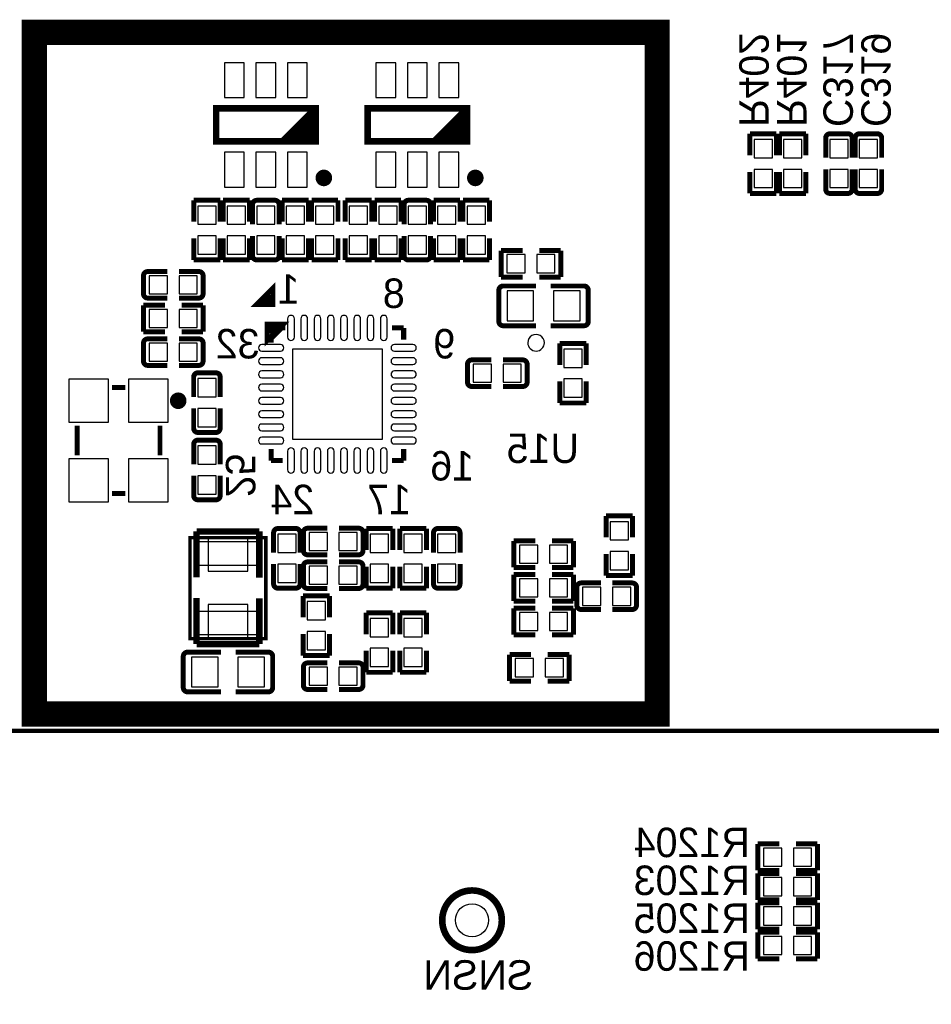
# Model space of a CAD drawing. Extents: x -11 to 307, y -16 to 111.
# Tile 24 of 26: x 231 to 259, y 40 to 70. Entities that reach past the tile are written whole.
import ezdxf

# ---------------------------------------------------------------- set-up
doc = ezdxf.new("R2010")
doc.units = 0
doc.header["$MEASUREMENT"] = 0
for name, color, linetype in [('BOTTOM', 1, 'CONTINUOUS'), ('OUTLINE', 6, 'CONTINUOUS'), ('SILKSCREEN_BOTTOM', 7, 'CONTINUOUS')]:
    doc.layers.add(name, color=color, linetype=linetype)

msp = doc.modelspace()

# ---------------------------------------------------------------- linework, layer by layer
at = {"layer": 'BOTTOM'}
for points in [[(237.283985, 67.500005), (237.883984, 67.500005), (237.883984, 68.550015), (237.283985, 68.550015)], [(238.233996, 67.500005), (238.833994, 67.500005), (238.833994, 68.550015), (238.233996, 68.550015)], [(239.184006, 67.500005), (239.784005, 67.500005), (239.784005, 68.550015), (239.184006, 68.550015)], [(241.855985, 67.500005), (242.455984, 67.500005), (242.455984, 68.550015), (241.855985, 68.550015)], [(242.805996, 67.500005), (243.405994, 67.500005), (243.405994, 68.550015), (242.805996, 68.550015)], [(243.756006, 67.500005), (244.356005, 67.500005), (244.356005, 68.550015), (243.756006, 68.550015)], [(253.269792, 65.681085), (253.820998, 65.681085), (253.820998, 66.232291), (253.269792, 66.232291)], [(254.158792, 65.681085), (254.709998, 65.681085), (254.709998, 66.232291), (254.158792, 66.232291)], [(255.555945, 65.681085), (256.10715, 65.681085), (256.10715, 66.232291), (255.555945, 66.232291)], [(256.444945, 65.681085), (256.99615, 65.681085), (256.99615, 66.232291), (256.444945, 66.232291)], [(237.283985, 64.799985), (237.883984, 64.799985), (237.883984, 65.849995), (237.283985, 65.849995)], [(238.233996, 64.799985), (238.833994, 64.799985), (238.833994, 65.849995), (238.233996, 65.849995)], [(239.184006, 64.799985), (239.784005, 64.799985), (239.784005, 65.849995), (239.184006, 65.849995)], [(241.855985, 64.799985), (242.455984, 64.799985), (242.455984, 65.849995), (241.855985, 65.849995)], [(242.805996, 64.799985), (243.405994, 64.799985), (243.405994, 65.849995), (242.805996, 65.849995)], [(243.756006, 64.799985), (244.356005, 64.799985), (244.356005, 65.849995), (243.756006, 65.849995)], [(253.269792, 64.780909), (253.820998, 64.780909), (253.820998, 65.332115), (253.269792, 65.332115)], [(254.158792, 64.780909), (254.709998, 64.780909), (254.709998, 65.332115), (254.158792, 65.332115)], [(255.555945, 64.780909), (256.10715, 64.780909), (256.10715, 65.332115), (255.555945, 65.332115)], [(256.444945, 64.780909), (256.99615, 64.780909), (256.99615, 65.332115), (256.444945, 65.332115)], [(236.480392, 63.674485), (237.031598, 63.674485), (237.031598, 64.225691), (236.480392, 64.225691)], [(237.369392, 63.674485), (237.920598, 63.674485), (237.920598, 64.225691), (237.369392, 64.225691)], [(238.809598, 64.225691), (238.258392, 64.225691), (238.258392, 63.674485), (238.809598, 63.674485)], [(239.147392, 63.674485), (239.698598, 63.674485), (239.698598, 64.225691), (239.147392, 64.225691)], [(240.036392, 63.674485), (240.587598, 63.674485), (240.587598, 64.225691), (240.036392, 64.225691)], [(241.052392, 63.674485), (241.603598, 63.674485), (241.603598, 64.225691), (241.052392, 64.225691)], [(241.941392, 63.674485), (242.492598, 63.674485), (242.492598, 64.225691), (241.941392, 64.225691)], [(243.381598, 64.225691), (242.830392, 64.225691), (242.830392, 63.674485), (243.381598, 63.674485)], [(243.719392, 63.674485), (244.270598, 63.674485), (244.270598, 64.225691), (243.719392, 64.225691)], [(244.608392, 63.674485), (245.159598, 63.674485), (245.159598, 64.225691), (244.608392, 64.225691)], [(236.480392, 62.774309), (237.031598, 62.774309), (237.031598, 63.325515), (236.480392, 63.325515)], [(237.369392, 62.774309), (237.920598, 62.774309), (237.920598, 63.325515), (237.369392, 63.325515)], [(238.809598, 63.325515), (238.258392, 63.325515), (238.258392, 62.774309), (238.809598, 62.774309)], [(239.147392, 62.774309), (239.698598, 62.774309), (239.698598, 63.325515), (239.147392, 63.325515)], [(240.036392, 62.774309), (240.587598, 62.774309), (240.587598, 63.325515), (240.036392, 63.325515)], [(241.052392, 62.774309), (241.603598, 62.774309), (241.603598, 63.325515), (241.052392, 63.325515)], [(241.941392, 62.774309), (242.492598, 62.774309), (242.492598, 63.325515), (241.941392, 63.325515)], [(243.381598, 63.325515), (242.830392, 63.325515), (242.830392, 62.774309), (243.381598, 62.774309)], [(243.719392, 62.774309), (244.270598, 62.774309), (244.270598, 63.325515), (243.719392, 63.325515)], [(244.608392, 62.774309), (245.159598, 62.774309), (245.159598, 63.325515), (244.608392, 63.325515)], [(246.360522, 62.208385), (246.360522, 62.75959), (245.809317, 62.75959), (245.809317, 62.208385)], [(247.260698, 62.208385), (247.260698, 62.75959), (246.709493, 62.75959), (246.709493, 62.208385)], [(235.014304, 62.124603), (235.014304, 61.573397), (235.56551, 61.573397), (235.56551, 62.124603)], [(235.91448, 62.124603), (235.91448, 61.573397), (236.465686, 61.573397), (236.465686, 62.124603)], [(246.616046, 60.764395), (246.616046, 61.663605), (245.815946, 61.663605), (245.815946, 60.764395)], [(248.016044, 60.764395), (248.016044, 61.663605), (247.215944, 61.663605), (247.215944, 60.764395)], [(235.014304, 61.108603), (235.014304, 60.557397), (235.56551, 60.557397), (235.56551, 61.108603)], [(235.91448, 61.108603), (235.91448, 60.557397), (236.465686, 60.557397), (236.465686, 61.108603)], [(235.014304, 60.092603), (235.014304, 59.541397), (235.56551, 59.541397), (235.56551, 60.092603)], [(235.91448, 60.092603), (235.91448, 59.541397), (236.465686, 59.541397), (236.465686, 60.092603)], [(242.051895, 59.9059), (239.334095, 59.9059), (239.334095, 57.1881), (242.051895, 57.1881)], [(248.080598, 59.907691), (247.529392, 59.907691), (247.529392, 59.356485), (248.080598, 59.356485)], [(245.344522, 58.906385), (245.344522, 59.45759), (244.793317, 59.45759), (244.793317, 58.906385)], [(246.244698, 58.906385), (246.244698, 59.45759), (245.693493, 59.45759), (245.693493, 58.906385)], [(232.588998, 57.699999), (233.788996, 57.699999), (233.788996, 58.999996), (232.588998, 58.999996)], [(234.388994, 57.699999), (235.588992, 57.699999), (235.588992, 58.999996), (234.388994, 58.999996)], [(236.480392, 58.467485), (237.031598, 58.467485), (237.031598, 59.018691), (236.480392, 59.018691)], [(248.080598, 59.007515), (247.529392, 59.007515), (247.529392, 58.456309), (248.080598, 58.456309)], [(236.480392, 57.567309), (237.031598, 57.567309), (237.031598, 58.118515), (236.480392, 58.118515)], [(237.031598, 56.986691), (236.480392, 56.986691), (236.480392, 56.435485), (237.031598, 56.435485)], [(232.588998, 55.300004), (233.788996, 55.300004), (233.788996, 56.600001), (232.588998, 56.600001)], [(234.388994, 55.300004), (235.588992, 55.300004), (235.588992, 56.600001), (234.388994, 56.600001)], [(237.031598, 56.086515), (236.480392, 56.086515), (236.480392, 55.535309), (237.031598, 55.535309)], [(249.477598, 54.700691), (248.926392, 54.700691), (248.926392, 54.149485), (249.477598, 54.149485)], [(240.391522, 53.826385), (240.391522, 54.37759), (239.840317, 54.37759), (239.840317, 53.826385)], [(241.291698, 53.826385), (241.291698, 54.37759), (240.740493, 54.37759), (240.740493, 53.826385)], [(238.390993, 54.09231), (236.390997, 54.09231), (236.390997, 53.392311), (238.390993, 53.392311)], [(237.990994, 54.204997), (236.790996, 54.204997), (236.790996, 53.204999), (237.990994, 53.204999)], [(238.893392, 53.768485), (239.444598, 53.768485), (239.444598, 54.319691), (238.893392, 54.319691)], [(241.687392, 53.768485), (242.238598, 53.768485), (242.238598, 54.319691), (241.687392, 54.319691)], [(242.703392, 53.768485), (243.254598, 53.768485), (243.254598, 54.319691), (242.703392, 54.319691)], [(243.719392, 53.768485), (244.270598, 53.768485), (244.270598, 54.319691), (243.719392, 54.319691)], [(246.741522, 53.445385), (246.741522, 53.99659), (246.190317, 53.99659), (246.190317, 53.445385)], [(247.641698, 53.445385), (247.641698, 53.99659), (247.090493, 53.99659), (247.090493, 53.445385)], [(249.477598, 53.800515), (248.926392, 53.800515), (248.926392, 53.249309), (249.477598, 53.249309)], [(238.893392, 52.868309), (239.444598, 52.868309), (239.444598, 53.419515), (238.893392, 53.419515)], [(239.840304, 53.361603), (239.840304, 52.810397), (240.39151, 52.810397), (240.39151, 53.361603)], [(240.74048, 53.361603), (240.74048, 52.810397), (241.291686, 52.810397), (241.291686, 53.361603)], [(241.687392, 52.868309), (242.238598, 52.868309), (242.238598, 53.419515), (241.687392, 53.419515)], [(242.703392, 52.868309), (243.254598, 52.868309), (243.254598, 53.419515), (242.703392, 53.419515)], [(243.719392, 52.868309), (244.270598, 52.868309), (244.270598, 53.419515), (243.719392, 53.419515)], [(246.741522, 52.429385), (246.741522, 52.98059), (246.190317, 52.98059), (246.190317, 52.429385)], [(247.641698, 52.429385), (247.641698, 52.98059), (247.090493, 52.98059), (247.090493, 52.429385)], [(248.646522, 52.175537), (248.646522, 52.726742), (248.095317, 52.726742), (248.095317, 52.175537)], [(249.546698, 52.175537), (249.546698, 52.726742), (248.995493, 52.726742), (248.995493, 52.175537)], [(237.990994, 52.205001), (236.790996, 52.205001), (236.790996, 51.205003), (237.990994, 51.205003)], [(239.782392, 51.736485), (240.333598, 51.736485), (240.333598, 52.287691), (239.782392, 52.287691)], [(238.390993, 51.992289), (236.390997, 51.992289), (236.390997, 51.29229), (238.390993, 51.29229)], [(241.687392, 51.228485), (242.238598, 51.228485), (242.238598, 51.779691), (241.687392, 51.779691)], [(242.703392, 51.228485), (243.254598, 51.228485), (243.254598, 51.779691), (242.703392, 51.779691)], [(246.741522, 51.413385), (246.741522, 51.96459), (246.190317, 51.96459), (246.190317, 51.413385)], [(247.641698, 51.413385), (247.641698, 51.96459), (247.090493, 51.96459), (247.090493, 51.413385)], [(239.782392, 50.836309), (240.333598, 50.836309), (240.333598, 51.387515), (239.782392, 51.387515)], [(241.687392, 50.328309), (242.238598, 50.328309), (242.238598, 50.879515), (241.687392, 50.879515)], [(242.703392, 50.328309), (243.254598, 50.328309), (243.254598, 50.879515), (242.703392, 50.879515)], [(236.290946, 50.614605), (236.290946, 49.715395), (237.091046, 49.715395), (237.091046, 50.614605)], [(237.690944, 50.614605), (237.690944, 49.715395), (238.491044, 49.715395), (238.491044, 50.614605)], [(246.063304, 50.567603), (246.063304, 50.016397), (246.61451, 50.016397), (246.61451, 50.567603)], [(246.96348, 50.567603), (246.96348, 50.016397), (247.514686, 50.016397), (247.514686, 50.567603)], [(240.391522, 49.762385), (240.391522, 50.31359), (239.840317, 50.31359), (239.840317, 49.762385)], [(241.291698, 49.762385), (241.291698, 50.31359), (240.740493, 50.31359), (240.740493, 49.762385)], [(253.556304, 44.852603), (253.556304, 44.301397), (254.10751, 44.301397), (254.10751, 44.852603)], [(254.45648, 44.852603), (254.45648, 44.301397), (255.007686, 44.301397), (255.007686, 44.852603)], [(253.556304, 43.963603), (253.556304, 43.412397), (254.10751, 43.412397), (254.10751, 43.963603)], [(254.45648, 43.963603), (254.45648, 43.412397), (255.007686, 43.412397), (255.007686, 43.963603)], [(253.556304, 43.074603), (253.556304, 42.523397), (254.10751, 42.523397), (254.10751, 43.074603)], [(254.45648, 43.074603), (254.45648, 42.523397), (255.007686, 42.523397), (255.007686, 43.074603)], [(253.556304, 42.185603), (253.556304, 41.634397), (254.10751, 41.634397), (254.10751, 42.185603)], [(254.45648, 42.185603), (254.45648, 41.634397), (255.007686, 41.634397), (255.007686, 42.185603)]]:
    msp.add_lwpolyline(points, close=True, dxfattribs=at)
for points in [[(239.394598, 60.267596), (239.394598, 60.826396, 1), (239.191398, 60.826396), (239.191398, 60.267596, 1)], [(239.794597, 60.267596), (239.794597, 60.826396, 1), (239.591397, 60.826396), (239.591397, 60.267596, 1)], [(240.194698, 60.267596), (240.194698, 60.826396, 1), (239.991498, 60.826396), (239.991498, 60.267596, 1)], [(240.594697, 60.267596), (240.594697, 60.826396, 1), (240.391497, 60.826396), (240.391497, 60.267596, 1)], [(240.994493, 60.267596), (240.994493, 60.826396, 1), (240.791293, 60.826396), (240.791293, 60.267596, 1)], [(241.394492, 60.267596), (241.394492, 60.826396, 1), (241.191292, 60.826396), (241.191292, 60.267596, 1)], [(241.794593, 60.267596), (241.794593, 60.826396, 1), (241.591393, 60.826396), (241.591393, 60.267596, 1)], [(242.194592, 60.267596), (242.194592, 60.826396, 1), (241.991392, 60.826396), (241.991392, 60.267596, 1)], [(238.413599, 59.845397), (238.972399, 59.845397, 1), (238.972399, 60.048597), (238.413599, 60.048597, 1)], [(242.413591, 59.845397), (242.972391, 59.845397, 1), (242.972391, 60.048597), (242.413591, 60.048597, 1)], [(238.413599, 59.445398), (238.972399, 59.445398, 1), (238.972399, 59.648598), (238.413599, 59.648598, 1)], [(242.413591, 59.445398), (242.972391, 59.445398, 1), (242.972391, 59.648598), (242.413591, 59.648598, 1)], [(238.413599, 59.045297), (238.972399, 59.045297, 1), (238.972399, 59.248497), (238.413599, 59.248497, 1)], [(242.413591, 59.045297), (242.972391, 59.045297, 1), (242.972391, 59.248497), (242.413591, 59.248497, 1)], [(238.413599, 58.645298), (238.972399, 58.645298, 1), (238.972399, 58.848498), (238.413599, 58.848498, 1)], [(242.413591, 58.645298), (242.972391, 58.645298, 1), (242.972391, 58.848498), (242.413591, 58.848498, 1)], [(238.413599, 58.245502), (238.972399, 58.245502, 1), (238.972399, 58.448702), (238.413599, 58.448702, 1)], [(242.413591, 58.245502), (242.972391, 58.245502, 1), (242.972391, 58.448702), (242.413591, 58.448702, 1)], [(238.413599, 57.845503), (238.972399, 57.845503, 1), (238.972399, 58.048703), (238.413599, 58.048703, 1)], [(242.413591, 57.845503), (242.972391, 57.845503, 1), (242.972391, 58.048703), (242.413591, 58.048703, 1)], [(238.413599, 57.445402), (238.972399, 57.445402, 1), (238.972399, 57.648602), (238.413599, 57.648602, 1)], [(242.413591, 57.445402), (242.972391, 57.445402, 1), (242.972391, 57.648602), (242.413591, 57.648602, 1)], [(238.413599, 57.045403), (238.972399, 57.045403, 1), (238.972399, 57.248603), (238.413599, 57.248603, 1)], [(242.413591, 57.045403), (242.972391, 57.045403, 1), (242.972391, 57.248603), (242.413591, 57.248603, 1)], [(239.394598, 56.267604), (239.394598, 56.826404, 1), (239.191398, 56.826404), (239.191398, 56.267604, 1)], [(239.794597, 56.267604), (239.794597, 56.826404, 1), (239.591397, 56.826404), (239.591397, 56.267604, 1)], [(240.194698, 56.267604), (240.194698, 56.826404, 1), (239.991498, 56.826404), (239.991498, 56.267604, 1)], [(240.594697, 56.267604), (240.594697, 56.826404, 1), (240.391497, 56.826404), (240.391497, 56.267604, 1)], [(240.994493, 56.267604), (240.994493, 56.826404, 1), (240.791293, 56.826404), (240.791293, 56.267604, 1)], [(241.394492, 56.267604), (241.394492, 56.826404, 1), (241.191292, 56.826404), (241.191292, 56.267604, 1)], [(241.794593, 56.267604), (241.794593, 56.826404, 1), (241.591393, 56.826404), (241.591393, 56.267604, 1)], [(242.194592, 56.267604), (242.194592, 56.826404, 1), (241.991392, 56.826404), (241.991392, 56.267604, 1)]]:
    msp.add_lwpolyline(points, format="xyb", close=True, dxfattribs=at)
msp.add_circle((244.756995, 42.672), 0.499999, dxfattribs=at)
at = {"layer": 'OUTLINE'}
msp.add_lwpolyline([(246.940989, 60.100007, 1.000024), (246.44099, 60.099981, 0.999976), (246.940989, 60.100007)], format="xyb", dxfattribs=at)
at = {"layer": 'SILKSCREEN_BOTTOM'}
for points, const_width in [([(247.804995, 48.895), (231.548995, 48.895), (231.548995, 69.469), (250.344995, 69.469), (250.344995, 48.895), (247.804995, 48.895)], 0.762), ([(237.033998, 66.175001), (240.033992, 66.175001), (240.033992, 67.174999), (237.033998, 67.174999), (237.033998, 66.175001)], 0.2), ([(240.033992, 67.174999), (239.033994, 66.175001)], 0.2), ([(241.605998, 66.175001), (244.605992, 66.175001), (244.605992, 67.174999), (241.605998, 67.174999), (241.605998, 66.175001)], 0.2), ([(244.605992, 67.174999), (243.605994, 66.175001)], 0.2), ([(240.033992, 66.974999), (239.233994, 66.175001)], 0.2), ([(240.033992, 66.775), (239.433993, 66.175001)], 0.2), ([(244.605992, 66.974999), (243.805994, 66.175001)], 0.2), ([(244.605992, 66.775), (244.005993, 66.175001)], 0.2), ([(240.033992, 66.575), (239.633993, 66.175001)], 0.2), ([(244.605992, 66.575), (244.205993, 66.175001)], 0.2), ([(240.033992, 66.375001), (239.833992, 66.175001)], 0.2), ([(244.605992, 66.375001), (244.405992, 66.175001)], 0.2), ([(253.945394, 66.406497), (253.145396, 66.406497)], 0.150089), ([(253.145396, 66.406497), (253.145396, 65.756511)], 0.150089), ([(253.945394, 65.756511), (253.945394, 66.406497)], 0.150089), ([(254.834394, 66.406497), (254.034396, 66.406497)], 0.150089), ([(254.034396, 66.406497), (254.034396, 65.756511)], 0.150089), ([(254.834394, 65.756511), (254.834394, 66.406497)], 0.150089), ([(255.431243, 66.279497), (255.431243, 65.681911)], 0.150012), ([(256.104547, 66.406497), (255.558243, 66.406497)], 0.150012), ([(256.231547, 66.279497), (256.231547, 65.681911)], 0.150012), ([(256.320243, 66.279497), (256.320243, 65.681911)], 0.150012), ([(256.993547, 66.406497), (256.447243, 66.406497)], 0.150012), ([(257.120547, 66.279497), (257.120547, 65.681911)], 0.150012), ([(255.431243, 64.733703), (255.431243, 65.331391)], 0.150012), ([(256.231547, 64.733703), (256.231547, 65.331391)], 0.150012), ([(256.320243, 64.733703), (256.320243, 65.331391)], 0.150012), ([(257.120547, 64.733703), (257.120547, 65.331391)], 0.150012), ([(253.145396, 64.606703), (253.145396, 65.256689)], 0.150089), ([(253.945394, 65.256689), (253.945394, 64.606703)], 0.150089), ([(254.034396, 64.606703), (254.034396, 65.256689)], 0.150089), ([(254.834394, 65.256689), (254.834394, 64.606703)], 0.150089), ([(253.945394, 64.606703), (253.145396, 64.606703)], 0.150089), ([(254.834394, 64.606703), (254.034396, 64.606703)], 0.150089), ([(255.558243, 64.606703), (256.104547, 64.606703)], 0.150012), ([(256.447243, 64.606703), (256.993547, 64.606703)], 0.150012), ([(237.155994, 64.399897), (236.355996, 64.399897)], 0.150089), ([(236.355996, 64.399897), (236.355996, 63.749911)], 0.150089), ([(237.155994, 63.749911), (237.155994, 64.399897)], 0.150089), ([(238.044994, 64.399897), (237.244996, 64.399897)], 0.150089), ([(237.244996, 64.399897), (237.244996, 63.749911)], 0.150089), ([(238.044994, 63.749911), (238.044994, 64.399897)], 0.150089), ([(238.133996, 64.272897), (238.133996, 63.675209)], 0.150012), ([(238.807299, 64.399897), (238.260996, 64.399897)], 0.150012), ([(238.934299, 64.272897), (238.934299, 63.675209)], 0.150012), ([(239.822994, 64.399897), (239.022996, 64.399897)], 0.150089), ([(239.022996, 64.399897), (239.022996, 63.749911)], 0.150089), ([(239.822994, 63.749911), (239.822994, 64.399897)], 0.150089), ([(240.711994, 64.399897), (239.911996, 64.399897)], 0.150089), ([(239.911996, 64.399897), (239.911996, 63.749911)], 0.150089), ([(240.711994, 63.749911), (240.711994, 64.399897)], 0.150089), ([(241.727994, 64.399897), (240.927996, 64.399897)], 0.150089), ([(240.927996, 64.399897), (240.927996, 63.749911)], 0.150089), ([(241.727994, 63.749911), (241.727994, 64.399897)], 0.150089), ([(242.616994, 64.399897), (241.816996, 64.399897)], 0.150089), ([(241.816996, 64.399897), (241.816996, 63.749911)], 0.150089), ([(242.616994, 63.749911), (242.616994, 64.399897)], 0.150089), ([(242.705996, 64.272897), (242.705996, 63.675209)], 0.150012), ([(243.379299, 64.399897), (242.832996, 64.399897)], 0.150012), ([(243.506299, 64.272897), (243.506299, 63.675209)], 0.150012), ([(244.394994, 64.399897), (243.594996, 64.399897)], 0.150089), ([(243.594996, 64.399897), (243.594996, 63.749911)], 0.150089), ([(244.394994, 63.749911), (244.394994, 64.399897)], 0.150089), ([(245.283994, 64.399897), (244.483996, 64.399897)], 0.150089), ([(244.483996, 64.399897), (244.483996, 63.749885)], 0.150089), ([(245.283994, 63.749885), (245.283994, 64.399897)], 0.150089), ([(236.355996, 62.600103), (236.355996, 63.250089)], 0.150089), ([(237.155994, 63.250089), (237.155994, 62.600103)], 0.150089), ([(237.244996, 62.600103), (237.244996, 63.250089)], 0.150089), ([(238.044994, 63.250089), (238.044994, 62.600103)], 0.150089), ([(238.133996, 62.727103), (238.133996, 63.324689)], 0.150012), ([(238.934299, 62.727103), (238.934299, 63.324689)], 0.150012), ([(239.022996, 62.600103), (239.022996, 63.250089)], 0.150089), ([(239.822994, 63.250089), (239.822994, 62.600103)], 0.150089), ([(239.911996, 62.600103), (239.911996, 63.250115)], 0.150089), ([(240.711994, 63.250115), (240.711994, 62.600103)], 0.150089), ([(240.927996, 62.600103), (240.927996, 63.250115)], 0.150089), ([(241.727994, 63.250115), (241.727994, 62.600103)], 0.150089), ([(241.816996, 62.600103), (241.816996, 63.250089)], 0.150089), ([(242.616994, 63.250089), (242.616994, 62.600103)], 0.150089), ([(242.705996, 62.727103), (242.705996, 63.324689)], 0.150012), ([(243.506299, 62.727103), (243.506299, 63.324689)], 0.150012), ([(243.594996, 62.600103), (243.594996, 63.250089)], 0.150089), ([(244.394994, 63.250089), (244.394994, 62.600103)], 0.150089), ([(244.483996, 62.600078), (244.483996, 63.250089)], 0.150089), ([(245.283994, 63.250089), (245.283994, 62.600078)], 0.150089), ([(246.285084, 62.883999), (245.635098, 62.883999)], 0.150089), ([(245.635098, 62.883999), (245.635098, 62.084001)], 0.150089), ([(246.78488, 62.883999), (247.434892, 62.883999)], 0.150089), ([(247.434892, 62.883999), (247.434892, 62.084001)], 0.150089), ([(237.155994, 62.600103), (236.355996, 62.600103)], 0.150089), ([(238.044994, 62.600103), (237.244996, 62.600103)], 0.150089), ([(238.260996, 62.600103), (238.807299, 62.600103)], 0.150012), ([(239.822994, 62.600103), (239.022996, 62.600103)], 0.150089), ([(240.711994, 62.600103), (239.911996, 62.600103)], 0.150089), ([(241.727994, 62.600103), (240.927996, 62.600103)], 0.150089), ([(242.616994, 62.600103), (241.816996, 62.600103)], 0.150089), ([(242.832996, 62.600103), (243.379299, 62.600103)], 0.150012), ([(244.394994, 62.600103), (243.594996, 62.600103)], 0.150089), ([(245.283994, 62.600078), (244.483996, 62.600078)], 0.150089), ([(234.840098, 62.122304), (234.840098, 61.576001)], 0.150012), ([(234.967098, 62.249304), (235.564786, 62.249304)], 0.150012), ([(236.512892, 62.249304), (235.915306, 62.249304)], 0.150012), ([(236.639892, 61.576001), (236.639892, 62.122304)], 0.150012), ([(245.635098, 62.084001), (246.285084, 62.084001)], 0.150089), ([(247.434892, 62.084001), (246.78488, 62.084001)], 0.150089), ([(238.748142, 61.754004), (238.748142, 61.253903), (238.24794, 61.253903), (238.748142, 61.754004), (238.748142, 61.454005), (238.648041, 61.354005), (238.447838, 61.354005), (238.648041, 61.554106)], 0.150089), ([(245.694306, 61.813389), (246.686887, 61.813389)], 0.150089), ([(248.137684, 61.813389), (247.128288, 61.813389)], 0.150089), ([(234.967098, 61.449001), (235.564786, 61.449001)], 0.150012), ([(236.512892, 61.449001), (235.915306, 61.449001)], 0.150012), ([(245.567306, 61.686389), (245.567306, 60.741611)], 0.150089), ([(248.264684, 60.741611), (248.264684, 61.686389)], 0.150089), ([(234.840098, 60.433001), (234.840098, 61.232999)], 0.150089), ([(234.840098, 61.232999), (235.49011, 61.232999)], 0.150089), ([(236.639892, 61.232999), (235.989906, 61.232999)], 0.150089), ([(236.639892, 60.433001), (236.639892, 61.232999)], 0.150089), ([(238.573848, 60.165996), (238.573848, 60.666097), (239.07405, 60.666097), (238.573848, 60.165996), (238.573848, 60.465995), (238.673949, 60.565995), (238.874152, 60.565995), (238.673949, 60.365894)], 0.150089), ([(239.010474, 60.547021), (238.692974, 60.229521)], 0.1524), ([(239.118195, 60.547021), (239.010474, 60.547021)], 0.1524), ([(242.692991, 60.547021), (242.343995, 60.547021)], 0.1524), ([(242.692991, 60.198), (242.692991, 60.547021)], 0.1524), ([(245.694306, 60.614611), (246.686887, 60.614611)], 0.150089), ([(248.137684, 60.614611), (247.128288, 60.614611)], 0.150089), ([(235.49011, 60.433001), (234.840098, 60.433001)], 0.150089), ([(235.989906, 60.433001), (236.639892, 60.433001)], 0.150089), ([(234.840098, 60.090304), (234.840098, 59.544001)], 0.150012), ([(234.967098, 60.217304), (235.564786, 60.217304)], 0.150012), ([(236.512892, 60.217304), (235.915306, 60.217304)], 0.150012), ([(236.639892, 59.544001), (236.639892, 60.090304)], 0.150012), ([(238.692974, 60.229521), (238.692974, 60.099702)], 0.1524), ([(247.404996, 59.431911), (247.404996, 60.081922)], 0.150089), ([(247.404996, 60.081922), (248.204994, 60.081922)], 0.150089), ([(248.204994, 60.081922), (248.204994, 59.431911)], 0.150089), ([(234.967098, 59.417001), (235.564786, 59.417001)], 0.150012), ([(236.512892, 59.417001), (235.915306, 59.417001)], 0.150012), ([(244.619098, 59.454999), (244.619098, 58.908696)], 0.150012), ([(244.746098, 59.581999), (245.343684, 59.581999)], 0.150012), ([(246.291892, 59.581999), (245.694204, 59.581999)], 0.150012), ([(246.418892, 58.908696), (246.418892, 59.454999)], 0.150012), ([(236.355691, 59.065897), (236.355691, 58.468285)], 0.150012), ([(237.028994, 59.192897), (236.482691, 59.192897)], 0.150012), ([(237.155994, 59.065897), (237.155994, 58.468285)], 0.150012), ([(244.746098, 58.781696), (245.343684, 58.781696)], 0.150012), ([(246.291892, 58.781696), (245.694204, 58.781696)], 0.150012), ([(247.404996, 58.932115), (247.404996, 58.282103)], 0.150089), ([(248.204994, 58.282103), (248.204994, 58.932115)], 0.150089), ([(234.288995, 58.749997), (233.888995, 58.749997)], 0.150012), ([(247.404996, 58.282103), (248.204994, 58.282103)], 0.150089), ([(236.355691, 57.520103), (236.355691, 58.117791)], 0.150012), ([(237.155994, 57.520103), (237.155994, 58.117791)], 0.150012), ([(232.838985, 57.600012), (232.838985, 56.700014)], 0.150012), ([(235.339005, 57.600012), (235.339005, 56.700014)], 0.150012), ([(236.482691, 57.393103), (237.028994, 57.393103)], 0.150012), ([(236.355996, 57.033897), (236.355996, 56.436209)], 0.150012), ([(237.029299, 57.160897), (236.482996, 57.160897)], 0.150012), ([(237.156299, 57.033897), (237.156299, 56.436209)], 0.150012), ([(238.692974, 56.896), (238.692974, 56.547004)], 0.1524), ([(242.692991, 56.547004), (242.692991, 56.896)], 0.1524), ([(238.692974, 56.547004), (239.041995, 56.547004)], 0.1524), ([(242.343995, 56.547004), (242.692991, 56.547004)], 0.1524), ([(236.355996, 55.488103), (236.355996, 56.085689)], 0.150012), ([(237.156299, 55.488103), (237.156299, 56.085689)], 0.150012), ([(234.288995, 55.550003), (233.888995, 55.550003)], 0.150012), ([(236.482996, 55.361103), (237.029299, 55.361103)], 0.150012), ([(248.801996, 54.224885), (248.801996, 54.874897)], 0.150089), ([(248.801996, 54.874897), (249.601994, 54.874897)], 0.150089), ([(249.601994, 54.874897), (249.601994, 54.224885)], 0.150089), ([(236.441035, 53.020722), (236.441035, 54.405022)], 0.199898), ([(236.441035, 54.405022), (238.340955, 54.405022)], 0.199898), ([(238.340955, 54.405022), (238.340955, 53.010054)], 0.199898), ([(238.768691, 54.366897), (238.768691, 53.769311)], 0.150012), ([(239.441994, 54.493897), (238.895691, 54.493897)], 0.150012), ([(239.568994, 54.366897), (239.568994, 53.769311)], 0.150012), ([(239.666098, 54.374999), (239.666098, 53.828696)], 0.150012), ([(239.793098, 54.501999), (240.390684, 54.501999)], 0.150012), ([(241.338892, 54.501999), (240.741204, 54.501999)], 0.150012), ([(241.465892, 53.828696), (241.465892, 54.374999)], 0.150012), ([(242.362994, 54.493897), (241.562996, 54.493897)], 0.150089), ([(241.562996, 54.493897), (241.562996, 53.843911)], 0.150089), ([(242.362994, 53.843911), (242.362994, 54.493897)], 0.150089), ([(243.378994, 54.493897), (242.578996, 54.493897)], 0.150089), ([(242.578996, 54.493897), (242.578996, 53.843911)], 0.150089), ([(243.378994, 53.843911), (243.378994, 54.493897)], 0.150089), ([(243.594691, 54.366897), (243.594691, 53.769311)], 0.150012), ([(244.267994, 54.493897), (243.721691, 54.493897)], 0.150012), ([(244.394994, 54.366897), (244.394994, 53.769311)], 0.150012), ([(236.247995, 54.2163), (238.533995, 54.2163), (238.533995, 51.1683), (236.247995, 51.1683), (236.247995, 54.2163)], 0.1016), ([(246.666084, 54.120999), (246.016098, 54.120999)], 0.150089), ([(246.016098, 54.120999), (246.016098, 53.321001)], 0.150089), ([(247.16588, 54.120999), (247.815892, 54.120999)], 0.150089), ([(247.815892, 54.120999), (247.815892, 53.321001)], 0.150089), ([(248.801996, 53.725089), (248.801996, 53.075103)], 0.150089), ([(249.601994, 53.075103), (249.601994, 53.725089)], 0.150089), ([(238.768691, 52.821103), (238.768691, 53.418791)], 0.150012), ([(239.568994, 52.821103), (239.568994, 53.418791)], 0.150012), ([(239.793098, 53.701696), (240.390684, 53.701696)], 0.150012), ([(239.793098, 53.486304), (240.390786, 53.486304)], 0.150012), ([(241.338892, 53.701696), (240.741204, 53.701696)], 0.150012), ([(241.338892, 53.486304), (240.74128, 53.486304)], 0.150012), ([(243.594691, 52.821103), (243.594691, 53.418791)], 0.150012), ([(244.394994, 52.821103), (244.394994, 53.418791)], 0.150012), ([(239.666098, 53.359304), (239.666098, 52.813001)], 0.150012), ([(241.465892, 52.813001), (241.465892, 53.359304)], 0.150012), ([(241.562996, 52.694103), (241.562996, 53.344089)], 0.150089), ([(242.362994, 53.344089), (242.362994, 52.694103)], 0.150089), ([(242.578996, 52.694103), (242.578996, 53.344115)], 0.150089), ([(243.378994, 53.344115), (243.378994, 52.694103)], 0.150089), ([(246.016098, 53.321001), (246.666084, 53.321001)], 0.150089), ([(247.815892, 53.321001), (247.16588, 53.321001)], 0.150089), ([(246.666084, 53.104999), (246.016098, 53.104999)], 0.150089), ([(246.016098, 53.104999), (246.016098, 52.305001)], 0.150089), ([(247.16588, 53.104999), (247.815892, 53.104999)], 0.150089), ([(247.815892, 53.104999), (247.815892, 52.305001)], 0.150089), ([(248.048098, 52.851152), (248.645684, 52.851152)], 0.150012), ([(248.801996, 53.075103), (249.601994, 53.075103)], 0.150089), ([(249.593892, 52.851152), (248.996179, 52.851152)], 0.150012), ([(238.895691, 52.694103), (239.441994, 52.694103)], 0.150012), ([(239.793098, 52.686001), (240.390786, 52.686001)], 0.150012), ([(241.338892, 52.686001), (240.74128, 52.686001)], 0.150012), ([(242.362994, 52.694103), (241.562996, 52.694103)], 0.150089), ([(243.378994, 52.694103), (242.578996, 52.694103)], 0.150089), ([(243.721691, 52.694103), (244.267994, 52.694103)], 0.150012), ([(247.921098, 52.724152), (247.921098, 52.177848)], 0.150012), ([(249.720892, 52.177848), (249.720892, 52.724152)], 0.150012), ([(236.441035, 51.004978), (236.441035, 52.399184)], 0.199898), ([(238.340955, 52.388516), (238.340955, 51.004978)], 0.199898), ([(240.457994, 52.461897), (239.657996, 52.461897)], 0.150089), ([(239.657996, 52.461897), (239.657996, 51.811911)], 0.150089), ([(240.457994, 51.811911), (240.457994, 52.461897)], 0.150089), ([(246.016098, 52.305001), (246.666084, 52.305001)], 0.150089), ([(247.815892, 52.305001), (247.16588, 52.305001)], 0.150089), ([(242.362994, 51.953897), (241.562996, 51.953897)], 0.150089), ([(241.562996, 51.953897), (241.562996, 51.303911)], 0.150089), ([(242.362994, 51.303911), (242.362994, 51.953897)], 0.150089), ([(243.378994, 51.953897), (242.578996, 51.953897)], 0.150089), ([(242.578996, 51.953897), (242.578996, 51.303911)], 0.150089), ([(243.378994, 51.303911), (243.378994, 51.953897)], 0.150089), ([(246.666084, 52.088999), (246.016098, 52.088999)], 0.150089), ([(246.016098, 52.088999), (246.016098, 51.289001)], 0.150089), ([(247.16588, 52.088999), (247.815892, 52.088999)], 0.150089), ([(247.815892, 52.088999), (247.815892, 51.289001)], 0.150089), ([(248.048098, 52.050848), (248.645684, 52.050848)], 0.150012), ([(249.593892, 52.050848), (248.996179, 52.050848)], 0.150012), ([(239.657996, 50.662103), (239.657996, 51.312115)], 0.150089), ([(240.457994, 51.312115), (240.457994, 50.662103)], 0.150089), ([(246.016098, 51.289001), (246.666084, 51.289001)], 0.150089), ([(247.815892, 51.289001), (247.16588, 51.289001)], 0.150089), ([(236.169306, 50.764389), (237.178702, 50.764389)], 0.150089), ([(238.340955, 51.004978), (236.441035, 51.004978)], 0.199898), ([(238.612684, 50.764389), (237.620103, 50.764389)], 0.150089), ([(241.562996, 50.154103), (241.562996, 50.804115)], 0.150089), ([(242.362994, 50.804115), (242.362994, 50.154103)], 0.150089), ([(242.578996, 50.154103), (242.578996, 50.804115)], 0.150089), ([(243.378994, 50.804115), (243.378994, 50.154103)], 0.150089), ([(236.042306, 50.637389), (236.042306, 49.692611)], 0.150089), ([(238.739684, 49.692611), (238.739684, 50.637389)], 0.150089), ([(240.457994, 50.662103), (239.657996, 50.662103)], 0.150089), ([(245.889098, 49.892001), (245.889098, 50.691999)], 0.150089), ([(245.889098, 50.691999), (246.53911, 50.691999)], 0.150089), ([(247.688892, 50.691999), (247.038906, 50.691999)], 0.150089), ([(247.688892, 49.892001), (247.688892, 50.691999)], 0.150089), ([(239.666098, 50.310999), (239.666098, 49.764696)], 0.150012), ([(239.793098, 50.437999), (240.390684, 50.437999)], 0.150012), ([(241.338892, 50.437999), (240.741204, 50.437999)], 0.150012), ([(241.465892, 49.764696), (241.465892, 50.310999)], 0.150012), ([(242.362994, 50.154103), (241.562996, 50.154103)], 0.150089), ([(243.378994, 50.154103), (242.578996, 50.154103)], 0.150089), ([(246.53911, 49.892001), (245.889098, 49.892001)], 0.150089), ([(247.038906, 49.892001), (247.688892, 49.892001)], 0.150089), ([(236.169306, 49.565611), (237.178702, 49.565611)], 0.150089), ([(238.612684, 49.565611), (237.620103, 49.565611)], 0.150089), ([(239.793098, 49.637696), (240.390684, 49.637696)], 0.150012), ([(241.338892, 49.637696), (240.741204, 49.637696)], 0.150012), ([(185.701995, 37.211), (185.701995, 26.035), (269.267995, 26.035), (269.267995, 48.387), (185.701995, 48.387), (185.701995, 37.211)], 0.127), ([(185.701995, 37.211), (185.701995, 26.035), (269.267995, 26.035), (269.267995, 48.387), (185.701995, 48.387), (185.701995, 37.211)], 0.127), ([(253.382098, 44.177001), (253.382098, 44.976999)], 0.150089), ([(253.382098, 44.976999), (254.032084, 44.976999)], 0.150089), ([(255.181892, 44.976999), (254.531906, 44.976999)], 0.150089), ([(255.181892, 44.177001), (255.181892, 44.976999)], 0.150089), ([(254.032084, 44.177001), (253.382098, 44.177001)], 0.150089), ([(253.382098, 43.288001), (253.382098, 44.087999)], 0.150089), ([(253.382098, 44.087999), (254.032084, 44.087999)], 0.150089), ([(254.531906, 44.177001), (255.181892, 44.177001)], 0.150089), ([(255.181892, 44.087999), (254.531906, 44.087999)], 0.150089), ([(255.181892, 43.288001), (255.181892, 44.087999)], 0.150089), ([(254.032084, 43.288001), (253.382098, 43.288001)], 0.150089), ([(253.382098, 42.399001), (253.382098, 43.198999)], 0.150089), ([(253.382098, 43.198999), (254.032084, 43.198999)], 0.150089), ([(254.531906, 43.288001), (255.181892, 43.288001)], 0.150089), ([(255.181892, 43.198999), (254.531906, 43.198999)], 0.150089), ([(255.181892, 42.399001), (255.181892, 43.198999)], 0.150089), ([(254.032084, 42.399001), (253.382098, 42.399001)], 0.150089), ([(253.382098, 41.510001), (253.382098, 42.309999)], 0.150089), ([(253.382098, 42.309999), (254.032084, 42.309999)], 0.150089), ([(254.531906, 42.399001), (255.181892, 42.399001)], 0.150089), ([(255.181892, 42.309999), (254.531906, 42.309999)], 0.150089), ([(255.181892, 41.510001), (255.181892, 42.309999)], 0.150089), ([(254.032084, 41.510001), (253.382098, 41.510001)], 0.150089), ([(254.531906, 41.510001), (255.181892, 41.510001)], 0.150089)]:
    msp.add_lwpolyline(points, dxfattribs=dict(at, const_width=const_width))
for points, const_width in [([(255.558243, 66.406497, 0.414253), (255.431243, 66.279497)], 0.150012), ([(256.231547, 66.279497, 0.414331), (256.104547, 66.406497)], 0.150012), ([(256.447243, 66.406497, 0.414253), (256.320243, 66.279497)], 0.150012), ([(257.120547, 66.279497, 0.414331), (256.993547, 66.406497)], 0.150012), ([(240.409023, 65.075029, 1.00001), (240.159036, 65.075029, 0.99999), (240.409023, 65.075029)], 0.250012), ([(244.980998, 65.075003, 0.999958), (244.730985, 65.075029, 1.000042), (244.980998, 65.075003)], 0.250012), ([(255.431243, 64.733703, 0.414253), (255.558243, 64.606703)], 0.150012), ([(256.104547, 64.606703, 0.414331), (256.231547, 64.733703)], 0.150012), ([(256.320243, 64.733703, 0.414253), (256.447243, 64.606703)], 0.150012), ([(256.993547, 64.606703, 0.414331), (257.120547, 64.733703)], 0.150012), ([(238.260996, 64.399897, 0.414331), (238.133996, 64.272897)], 0.150012), ([(238.934299, 64.272897, 0.414253), (238.807299, 64.399897)], 0.150012), ([(242.832996, 64.399897, 0.414331), (242.705996, 64.272897)], 0.150012), ([(243.506299, 64.272897, 0.414253), (243.379299, 64.399897)], 0.150012), ([(238.133996, 62.727103, 0.414331), (238.260996, 62.600103)], 0.150012), ([(238.807299, 62.600103, 0.414253), (238.934299, 62.727103)], 0.150012), ([(242.705996, 62.727103, 0.414331), (242.832996, 62.600103)], 0.150012), ([(243.379299, 62.600103, 0.414253), (243.506299, 62.727103)], 0.150012), ([(234.967098, 62.249304, 0.414253), (234.840098, 62.122304)], 0.150012), ([(236.639892, 62.122304, 0.414253), (236.512892, 62.249304)], 0.150012), ([(245.694306, 61.813389, 0.414448), (245.567306, 61.686389)], 0.150089), ([(248.264684, 61.686389, 0.414448), (248.137684, 61.813389)], 0.150089), ([(234.840098, 61.576001, 0.414331), (234.967098, 61.449001)], 0.150012), ([(236.512892, 61.449001, 0.414331), (236.639892, 61.576001)], 0.150012), ([(245.567306, 60.741611, 0.414448), (245.694306, 60.614611)], 0.150089), ([(248.137684, 60.614611, 0.414448), (248.264684, 60.741611)], 0.150089), ([(234.967098, 60.217304, 0.414253), (234.840098, 60.090304)], 0.150012), ([(236.639892, 60.090304, 0.414253), (236.512892, 60.217304)], 0.150012), ([(234.840098, 59.544001, 0.414331), (234.967098, 59.417001)], 0.150012), ([(236.512892, 59.417001, 0.414331), (236.639892, 59.544001)], 0.150012), ([(244.746098, 59.581999, 0.414331), (244.619098, 59.454999)], 0.150012), ([(246.418892, 59.454999, 0.414331), (246.291892, 59.581999)], 0.150012), ([(236.482691, 59.192897, 0.414178), (236.355691, 59.065897)], 0.150012), ([(237.155994, 59.065897, 0.414282), (237.028994, 59.192897)], 0.150012), ([(244.619098, 58.908696, 0.414253), (244.746098, 58.781696)], 0.150012), ([(246.291892, 58.781696, 0.414253), (246.418892, 58.908696)], 0.150012), ([(236.013959, 58.350048, 1.000039), (235.763998, 58.350023, 0.999961), (236.013959, 58.350048)], 0.250012), ([(236.355691, 57.520103, 0.414301), (236.482691, 57.393103)], 0.150012), ([(237.028994, 57.393103, 0.414405), (237.155994, 57.520103)], 0.150012), ([(236.482996, 57.160897, 0.414405), (236.355996, 57.033897)], 0.150012), ([(237.156299, 57.033897, 0.414301), (237.029299, 57.160897)], 0.150012), ([(236.355996, 55.488103, 0.414282), (236.482996, 55.361103)], 0.150012), ([(237.029299, 55.361103, 0.414178), (237.156299, 55.488103)], 0.150012), ([(238.895691, 54.493897, 0.414253), (238.768691, 54.366897)], 0.150012), ([(239.568994, 54.366897, 0.414331), (239.441994, 54.493897)], 0.150012), ([(239.793098, 54.501999, 0.414331), (239.666098, 54.374999)], 0.150012), ([(241.465892, 54.374999, 0.414331), (241.338892, 54.501999)], 0.150012), ([(243.721691, 54.493897, 0.414253), (243.594691, 54.366897)], 0.150012), ([(244.394994, 54.366897, 0.414331), (244.267994, 54.493897)], 0.150012), ([(239.666098, 53.828696, 0.414253), (239.793098, 53.701696)], 0.150012), ([(241.338892, 53.701696, 0.414253), (241.465892, 53.828696)], 0.150012), ([(239.793098, 53.486304, 0.414173), (239.666098, 53.359304)], 0.150012), ([(241.465892, 53.359304, 0.41423), (241.338892, 53.486304)], 0.150012), ([(238.768691, 52.821103, 0.414253), (238.895691, 52.694103)], 0.150012), ([(239.441994, 52.694103, 0.414331), (239.568994, 52.821103)], 0.150012), ([(243.594691, 52.821103, 0.414253), (243.721691, 52.694103)], 0.150012), ([(244.267994, 52.694103, 0.414331), (244.394994, 52.821103)], 0.150012), ([(248.048098, 52.851152, 0.41441), (247.921098, 52.724152)], 0.150012), ([(249.720892, 52.724152, 0.414376), (249.593892, 52.851152)], 0.150012), ([(239.666098, 52.813001, 0.414353), (239.793098, 52.686001)], 0.150012), ([(241.338892, 52.686001, 0.41441), (241.465892, 52.813001)], 0.150012), ([(247.921098, 52.177848, 0.414207), (248.048098, 52.050848)], 0.150012), ([(249.593892, 52.050848, 0.414173), (249.720892, 52.177848)], 0.150012), ([(236.169306, 50.764389, 0.414448), (236.042306, 50.637389)], 0.150089), ([(238.739684, 50.637389, 0.414448), (238.612684, 50.764389)], 0.150089), ([(239.793098, 50.437999, 0.414331), (239.666098, 50.310999)], 0.150012), ([(241.465892, 50.310999, 0.414331), (241.338892, 50.437999)], 0.150012), ([(236.042306, 49.692611, 0.414448), (236.169306, 49.565611)], 0.150089), ([(238.612684, 49.565611, 0.414448), (238.739684, 49.692611)], 0.150089), ([(239.666098, 49.764696, 0.414253), (239.793098, 49.637696)], 0.150012), ([(241.338892, 49.637696, 0.414253), (241.465892, 49.764696)], 0.150012), ([(245.656993, 42.672, -1), (243.856997, 42.672, -1), (245.656993, 42.672)], 0.2)]:
    msp.add_lwpolyline(points, format="xyb", dxfattribs=dict(at, const_width=const_width))

# ---------------------------------------------------------------- texts
at = {"layer": 'SILKSCREEN_BOTTOM', "text_generation_flag": 2}
for s, p in [('R402', (252.821495, 66.6115)), ('R401', (253.964495, 66.6115)), ('C317', (255.361495, 66.6115)), ('C319', (256.504495, 66.6115)), ('25', (237.327495, 55.4355))]:
    msp.add_text(s, height=0.889, rotation=270, dxfattribs=at).set_placement(p)
for s, p in [('1', (239.549995, 61.2775)), ('8', (242.724995, 61.1505)), ('32', (238.343495, 59.6265)), ('9', (244.248995, 59.6265)), ('U15', (247.982795, 56.472658)), ('16', (244.820495, 55.9435)), ('24', (239.994495, 54.9275)), ('17', (242.915495, 54.9275)), ('R1204', (253.138995, 44.577)), ('R1203', (253.138995, 43.434)), ('R1205', (253.138995, 42.291)), ('R1206', (253.138995, 41.148)), ('SNSN', (246.598495, 40.5765))]:
    msp.add_text(s, height=0.889, dxfattribs=at).set_placement(p)

doc.saveas('drawing.dxf')
